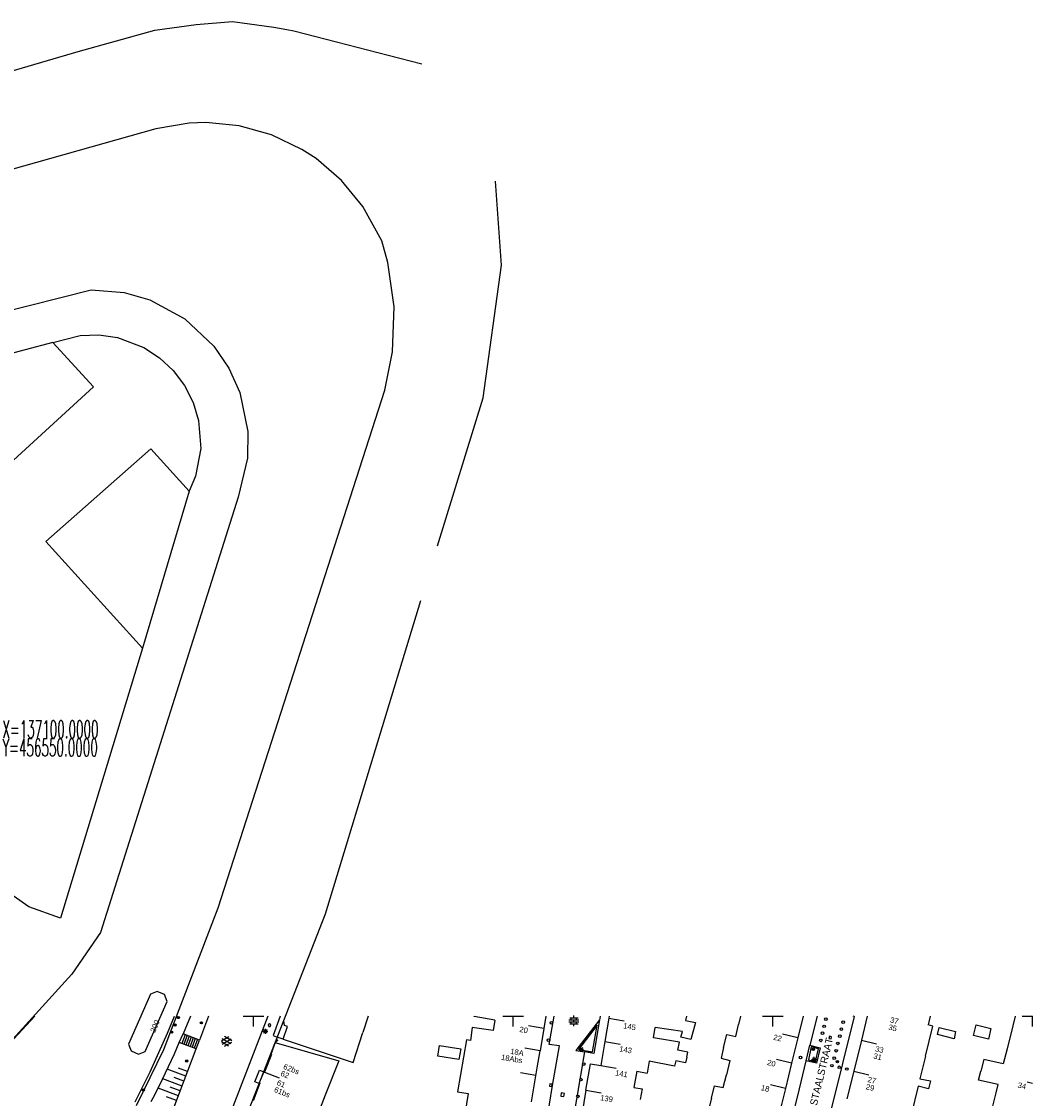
# Model space of a CAD drawing. Header units: millimetres. Extents: x 135944 to 142000, y 454200 to 456692.
# Tile 151 of 153: x 137105 to 137300, y 456484 to 456692. Entities that reach past the tile are written whole.
import ezdxf
from ezdxf.enums import TextEntityAlignment as Align

# ---------------------------------------------------------------- set-up
doc = ezdxf.new("R2010")
doc.units = ezdxf.units.MM
for name, color, linetype in [('TotaalGBKN2013_Bistad', 251, 'Continuous'), ('TotaalGBKN2013X$0$Contouren', 251, 'Continuous'), ('TotaalGBKN2013X$0$Xref', 251, 'Continuous')]:
    doc.layers.add(name, color=color, linetype=linetype)
doc.styles.add('TotaalGBKN2013X$0$GBKN binnenstad 2009$0$Standard', font='txt')
doc.styles.add('TotaalGBKN2013X$0$GBKN binnenstad 2009$0$TXT', font='txt.shx')

# ---------------------------------------------------------------- blocks, each defined once
blk = doc.blocks.new('TotaalGBKN2013X$0$GBKN binnenstad 2009')
at = {"layer": 'TotaalGBKN2013_Bistad'}
for p, q in [((137130156, 456504240), (137125957, 456494616)), ((137131473, 456504756), (137130156, 456504240)), ((137132847, 456504156), (137131473, 456504756)), ((137133364, 456502840), (137132847, 456504156)), ((137129165, 456493216), (137133364, 456502840)), ((137103014, 456494750), (137107902, 456500000)), ((137133421, 456496741), (137134810, 456500000)), ((137137896, 456500000), (137136449, 456496580)), ((137141311, 456500000), (137139580, 456495409)), ((137152773, 456500000), (137146049, 456482542)), ((137148000, 456500000), (137150000, 456500000)), ((137150000, 456500000), (137152000, 456500000)), ((137150000, 456498000), (137150000, 456500000)), ((137155126, 456500000), (137153780, 456496253)), ((137155861, 456499189), (137156154, 456500000)), ((137172080, 456500000), (137171070, 456496863)), ((137192508, 456499959), (137192515, 456500000)), ((137196467, 456499264), (137192508, 456499959)), ((137198000, 456500000), (137200000, 456500000)), ((137200000, 456500000), (137202000, 456500000)), ((137200000, 456498000), (137200000, 456500000)), ((137206314, 456500000), (137205906, 456497616)), ((137206952, 456494580), (137207894, 456500000)), ((137210894, 456499713), (137212494, 456499713)), ((137211194, 456499313), (137211194, 456499713)), ((137211694, 456499713), (137211694, 456500113)), ((137212194, 456499313), (137212194, 456499713)), ((137216788, 456500000), (137216706, 456499567)), ((137218490, 456500000), (137218420, 456499592)), ((137233391, 456500000), (137233213, 456499180)), ((137243779, 456500000), (137243404, 456498420)), ((137248000, 456500000), (137250000, 456500000)), ((137250000, 456500000), (137252000, 456500000)), ((137250000, 456498000), (137250000, 456500000)), ((137255828, 456500000), (137254801, 456495805)), ((137258538, 456500000), (137257158, 456494401)), ((137265691, 456499946), (137261202, 456481842)), ((137265691, 456499946), (137265457, 456500000)), ((137265704, 456500000), (137265691, 456499946)), ((137268148, 456500000), (137267061, 456495355)), ((137280315, 456500000), (137279905, 456498315)), ((137296658, 456500000), (137296201, 456498159)), ((137298000, 456500000), (137300000, 456500000)), ((137300000, 456498000), (137300000, 456500000)), ((137153091, 456498522), (137152841, 456498340)), ((137152841, 456498340), (137152945, 456498022)), ((137152945, 456498022), (137153238, 456498022)), ((137153341, 456498340), (137153091, 456498522)), ((137153238, 456498022), (137153341, 456498340)), ((137155723, 456495570), (137156559, 456498044)), ((137155844, 456499096), (137155861, 456499189)), ((137155997, 456498232), (137155844, 456499096)), ((137156559, 456498044), (137155997, 456498232)), ((137192140, 456497846), (137191763, 456495333)), ((137196155, 456497216), (137192140, 456497846)), ((137196467, 456499264), (137196155, 456497216)), ((137205907, 456497616), (137202951, 456498124)), ((137210714, 456499313), (137212674, 456499313)), ((137210714, 456498913), (137212674, 456498913)), ((137210894, 456498513), (137212494, 456498513)), ((137211194, 456498513), (137211194, 456498913)), ((137211694, 456498913), (137211694, 456499313)), ((137211694, 456498113), (137211694, 456498513)), ((137216624, 456499287), (137212089, 456493408)), ((137212194, 456498513), (137212194, 456498913)), ((137216174, 456498260), (137212577, 456493597)), ((137215299, 456493119), (137216174, 456498260)), ((137216624, 456499287), (137215521, 456492805)), ((137216706, 456499567), (137216624, 456499287)), ((137218420, 456499592), (137217658, 456495148)), ((137218415, 456499593), (137221373, 456499089)), ((137227006, 456495825), (137227330, 456497804)), ((137232616, 456497068), (137227330, 456497804)), ((137233213, 456499180), (137235121, 456498776)), ((137235121, 456498776), (137234217, 456495541)), ((137242852, 456496095), (137243404, 456498420)), ((137279394, 456492274), (137280807, 456498089)), ((137280807, 456498089), (137279905, 456498315)), ((137281686, 456496454), (137282026, 456497833)), ((137282026, 456497833), (137285182, 456497030)), ((137288630, 456496267), (137289191, 456498313)), ((137289191, 456498313), (137292004, 456497630)), ((137292004, 456497630), (137291538, 456495578)), ((137296201, 456498159), (137295099, 456493714)), ((137131776, 456493005), (137133421, 456496741)), ((137135720, 456494931), (137136449, 456496580)), ((137136843, 456496433), (137136212, 456494747)), ((137139580, 456495409), (137136449, 456496580)), ((137137234, 456496287), (137136603, 456494601)), ((137137625, 456496140), (137136994, 456494454)), ((137138016, 456495994), (137137385, 456494308)), ((137138407, 456495848), (137137776, 456494162)), ((137138798, 456495701), (137138167, 456494015)), ((137139189, 456495555), (137138558, 456493869)), ((137143820, 456495254), (137145222, 456496063)), ((137143957, 456494641), (137145690, 456495640)), ((137145690, 456494652), (137143958, 456495654)), ((137145820, 456495271), (137144434, 456496072)), ((137151789, 456497093), (137152789, 456497093)), ((137151935, 456496739), (137152643, 456497447)), ((137152643, 456496739), (137151935, 456497447)), ((137152289, 456496593), (137152289, 456497593)), ((137153780, 456496253), (137154774, 456495904)), ((137154432, 456495060), (137154652, 456495594)), ((137155723, 456495570), (137154774, 456495904)), ((137155723, 456495570), (137169208, 456491085)), ((137169208, 456491085), (137171070, 456496863)), ((137205906, 456497616), (137205178, 456493362)), ((137232038, 456495030), (137227006, 456495825)), ((137232309, 456495947), (137232616, 456497068)), ((137234217, 456495541), (137232309, 456495947)), ((137240523, 456493947), (137241121, 456496482)), ((137241121, 456496482), (137242852, 456496095)), ((137254812, 456495803), (137251898, 456496513)), ((137254801, 456495805), (137253612, 456490944)), ((137260897, 456496161), (137260791, 456495723)), ((137260791, 456495723), (137261229, 456495617)), ((137261335, 456496055), (137260897, 456496161)), ((137261229, 456495617), (137261335, 456496055)), ((137284893, 456495671), (137281686, 456496454)), ((137285182, 456497030), (137284893, 456495671)), ((137291538, 456495578), (137288630, 456496267)), ((137125957, 456494616), (137126474, 456493299)), ((137134768, 456492784), (137135720, 456494931)), ((137138949, 456493723), (137135720, 456494931)), ((137135760, 456485257), (137138949, 456493723)), ((137138949, 456493723), (137139580, 456495409)), ((137145221, 456494231), (137143820, 456495040)), ((137144434, 456494222), (137145820, 456495022)), ((137154148, 456494921), (137153312, 456492649)), ((137154148, 456494921), (137154353, 456494862)), ((137154732, 456495249), (137154352, 456495405)), ((137154353, 456494862), (137166423, 456491373)), ((137185495, 456492289), (137185838, 456494351)), ((137185838, 456494351), (137189916, 456493734)), ((137191050, 456495453), (137189313, 456485443)), ((137189916, 456493734), (137189548, 456491678)), ((137191763, 456495333), (137191050, 456495453)), ((137205179, 456493362), (137202223, 456493870)), ((137208918, 456494282), (137206952, 456494580)), ((137207600, 456486644), (137208918, 456494282)), ((137212562, 456493629), (137213562, 456493629)), ((137212577, 456493597), (137215299, 456493119)), ((137212708, 456493275), (137213416, 456493983)), ((137213416, 456493275), (137212708, 456493983)), ((137213062, 456493129), (137213062, 456494129)), ((137217658, 456495148), (137216865, 456490521)), ((137217657, 456495148), (137220615, 456494644)), ((137231717, 456493453), (137232038, 456495030)), ((137240523, 456493947), (137240039, 456491897)), ((137256454, 456491407), (137257158, 456494401)), ((137257400, 456494073), (137256844, 456491603)), ((137257158, 456494401), (137259134, 456493880)), ((137258789, 456493705), (137257400, 456494073)), ((137258197, 456491266), (137258789, 456493705)), ((137259134, 456493880), (137258393, 456490946)), ((137267061, 456495355), (137265597, 456489441)), ((137267049, 456495361), (137269965, 456494656)), ((137295099, 456493714), (137294379, 456490813)), ((137126474, 456493299), (137127848, 456492699)), ((137127848, 456492699), (137129165, 456493216)), ((137130081, 456489291), (137131776, 456493005)), ((137133071, 456489101), (137134768, 456492784)), ((137153472, 456492624), (137152129, 456489231)), ((137153312, 456492649), (137153472, 456492624)), ((137189548, 456491678), (137185495, 456492289)), ((137204610, 456490043), (137205178, 456493362)), ((137213763, 456493114), (137208300, 456461373)), ((137212089, 456493408), (137213763, 456493114)), ((137215521, 456492805), (137213763, 456493114)), ((137233628, 456493065), (137231717, 456493453)), ((137233434, 456492110), (137233210, 456491007)), ((137233434, 456492110), (137233628, 456493065)), ((137240039, 456491897), (137241752, 456491453)), ((137241752, 456491453), (137241061, 456488688)), ((137253628, 456490940), (137250714, 456491650)), ((137255127, 456486034), (137256454, 456491407)), ((137258393, 456490946), (137256454, 456491407)), ((137256844, 456491603), (137258197, 456491266)), ((137257477, 456491645), (137258477, 456491645)), ((137257623, 456491291), (137258331, 456491999)), ((137258331, 456491291), (137257623, 456491999)), ((137257977, 456491145), (137257977, 456492145)), ((137279394, 456492274), (137278338, 456487926)), ((137290626, 456491670), (137290071, 456489443)), ((137294379, 456490813), (137290626, 456491670)), ((137136956, 456488422), (137133382, 456489768)), ((137137309, 456489358), (137135573, 456490011)), ((137150286, 456487348), (137151173, 456489622)), ((137151173, 456489622), (137152009, 456489296)), ((137166423, 456491373), (137163817, 456484793)), ((137203506, 456483502), (137204610, 456490043)), ((137214009, 456485738), (137214874, 456490806)), ((137214874, 456490806), (137216865, 456490521)), ((137216865, 456490521), (137219823, 456490017)), ((137223787, 456489385), (137223261, 456486289)), ((137223787, 456489385), (137225812, 456489042)), ((137226208, 456491330), (137225812, 456489042)), ((137231091, 456490376), (137226208, 456491330)), ((137231299, 456491395), (137231091, 456490376)), ((137233210, 456491007), (137231299, 456491395)), ((137253612, 456490944), (137252422, 456486082)), ((137265597, 456489441), (137264264, 456484060)), ((137265597, 456489441), (137268513, 456488736)), ((137289633, 456487685), (137290071, 456489443)), ((137128906, 456486848), (137130081, 456489291)), ((137131899, 456486670), (137133071, 456489101)), ((137136251, 456486550), (137132526, 456487954)), ((137136603, 456487486), (137134731, 456488192)), ((137151207, 456486990), (137150286, 456487348)), ((137152009, 456489296), (137151121, 456487135)), ((137152129, 456489231), (137152009, 456489296)), ((137152129, 456489231), (137154914, 456488115)), ((137204387, 456488601), (137201431, 456489109)), ((137240455, 456486262), (137241061, 456488688)), ((137278338, 456487926), (137280352, 456487542)), ((137280352, 456487542), (137279984, 456486015)), ((137293391, 456486822), (137289633, 456487685)), ((137300000, 456487028), (137298964, 456487283)), ((137127670, 456484436), (137128906, 456486848)), ((137128088, 456464783), (137135760, 456485257)), ((137130672, 456484267), (137131899, 456486670)), ((137135546, 456484679), (137131639, 456486150)), ((137135898, 456485615), (137133986, 456486335)), ((137151242, 456487080), (137149912, 456483696)), ((137151121, 456487135), (137151242, 456487080)), ((137189313, 456485443), (137191345, 456485095)), ((137206400, 456479311), (137207600, 456486644)), ((137207077, 456486964), (137207001, 456486520)), ((137207001, 456486520), (137207445, 456486444)), ((137207521, 456486888), (137207077, 456486964)), ((137207445, 456486444), (137207521, 456486888)), ((137209257, 456485235), (137209152, 456484624)), ((137209868, 456485130), (137209257, 456485235)), ((137214009, 456485738), (137213201, 456481010)), ((137214002, 456485739), (137216959, 456485230)), ((137223261, 456486289), (137224833, 456486022)), ((137224833, 456486022), (137224486, 456483973)), ((137238169, 456484217), (137238755, 456486605)), ((137238755, 456486605), (137240455, 456486262)), ((137252444, 456486077), (137249530, 456486787)), ((137249974, 456464726), (137255127, 456486034)), ((137252422, 456486082), (137251233, 456481220)), ((137277990, 456486495), (137276653, 456480989)), ((137279984, 456486015), (137277990, 456486495)), ((137292308, 456482393), (137293010, 456485263)), ((137293010, 456485263), (137293391, 456486822)), ((137127188, 456483503), (137127670, 456484436)), ((137130307, 456483561), (137130672, 456484267)), ((137135193, 456483743), (137133264, 456484470)), ((137163817, 456484793), (137161569, 456479114)), ((137191345, 456485095), (137190670, 456481100)), ((137209152, 456484624), (137209763, 456484519)), ((137209763, 456484519), (137209868, 456485130)), ((137238169, 456484217), (137237685, 456482243))]:
    blk.add_line(p, q, dxfattribs=at)
for centre, radius in [((137135511, 456499742), 215), ((137135511, 456499742), 155), ((137135511, 456499742), 95), ((137135511, 456499742), 35), ((137134881, 456498312), 215), ((137134881, 456498312), 155), ((137134881, 456498312), 95), ((137134881, 456498312), 35), ((137139960, 456498728), 215), ((137139960, 456498728), 155), ((137139960, 456498728), 95), ((137139960, 456498728), 35), ((137207360, 456498709), 250), ((137259891, 456498048), 250), ((137260234, 456499431), 250), ((137263199, 456497506), 250), ((137263542, 456498846), 250), ((137134251, 456496932), 215), ((137134251, 456496932), 155), ((137134251, 456496932), 95), ((137134251, 456496932), 35), ((137206805, 456495380), 250), ((137259228, 456495342), 250), ((137259556, 456496731), 250), ((137262902, 456496147), 250), ((137257822, 456493602), 215), ((137257822, 456493602), 155), ((137257822, 456493602), 95), ((137257822, 456493602), 35), ((137262206, 456493352), 250), ((137262530, 456494765), 250), ((137137143, 456491367), 215), ((137137143, 456491367), 155), ((137137143, 456491367), 95), ((137255357, 456492061), 250), ((137261834, 456491924), 250), ((137262428, 456491257), 215), ((137262428, 456491257), 155), ((137137143, 456491367), 35), ((137213602, 456490781), 250), ((137261390, 456490472), 250), ((137262428, 456491257), 95), ((137262428, 456491257), 35), ((137262798, 456490164), 250), ((137264270, 456489827), 250), ((137213062, 456487791), 250), ((137128791, 456485792), 215), ((137128791, 456485792), 155), ((137128791, 456485792), 95), ((137128791, 456485792), 35), ((137212482, 456484551), 250)]:
    blk.add_circle(centre, radius, dxfattribs=at)
at = {"style": 'TotaalGBKN2013X$0$GBKN binnenstad 2009$0$TXT', "width": 0.5}
for s, p in [('X=137100.0000', (137101652, 456556937)), ('Y=456550.0000', (137101652, 456553461))]:
    blk.add_text(s, height=3375, dxfattribs=at).set_placement(p, align=Align.TOP_LEFT)
at = {"layer": 'TotaalGBKN2013_Bistad', "style": 'TotaalGBKN2013X$0$GBKN binnenstad 2009$0$Standard'}
for s, rotation, p in [('37', 346.7105, (137272632.1, 456499333.9)), ('145', 350.3322, (137221226.5, 456498199.5)), ('35', 346.3943, (137272297, 456497945.2)), ('143', 350.3322, (137220467.5, 456493754.5)), ('33', 346.3943, (137269750, 456493782.2)), ('31', 346.3943, (137269418, 456492392.2)), ('62', 338.1497, (137155298.1, 456489070.1)), ('62bs', 338.1497, (137155831.1, 456490396.1)), ('141', 350.2905, (137219668.9, 456489128.5)), ('61', 338.1497, (137154581.1, 456487278.1)), ('27', 346.3943, (137268299, 456487862.2)), ('61bs', 338.1497, (137154050.1, 456485952.1)), ('29', 346.3943, (137267962, 456486473.2)), ('139', 350.2905, (137216806.9, 456484346.5))]:
    blk.add_text(s, height=1054, rotation=rotation, dxfattribs=at).set_placement(p, align=Align.MIDDLE_LEFT)
for s, rotation, p in [('200', 66.9977, (137131490.3, 456499197.6)), ('20', 350.2764, (137202834.3, 456497225.7)), ('22', 346.3278, (137251706.3, 456495628.8)), ('18A', 350.2674, (137202033.3, 456492842.2)), ('18Abs', 350.2764, (137201776.6, 456491440.3)), ('20', 346.3278, (137250530.7, 456490764.6)), ('18', 346.3278, (137249326.3, 456485906.5)), ('34', 346.1896, (137298762.4, 456486401.4))]:
    blk.add_text(s, height=1054, rotation=rotation, dxfattribs=at).set_placement(p, align=Align.MIDDLE_RIGHT)
blk.add_text('STAALSTRAAT', height=1400, rotation=76.342867, dxfattribs=at).set_placement((137258480, 456482693))

msp = doc.modelspace()

# ---------------------------------------------------------------- linework, layer by layer
at = {"layer": 'TotaalGBKN2013X$0$Contouren'}
for p, q in [((137131, 456689.93), (137138.98, 456691.03)), ((137138.98, 456691.03), (137145.96, 456691.6)), ((137145.96, 456691.6), (137153.89, 456690.53)), ((137116.25, 456685.81), (137131, 456689.93)), ((137153.89, 456690.53), (137156.42, 456690.06)), ((137156.42, 456690.06), (137157.74, 456689.78)), ((137157.74, 456689.78), (137164, 456688.2)), ((137164, 456688.2), (137169.98, 456686.65)), ((137169.98, 456686.65), (137175.92, 456685.14)), ((137089.88, 456678.11), (137116.25, 456685.81)), ((137175.92, 456685.14), (137182.42, 456683.48)), ((137137.59, 456672.01), (137131.2, 456670.95)), ((137140.82, 456672.12), (137137.59, 456672.01)), ((137147.26, 456671.49), (137140.82, 456672.12)), ((137131.2, 456670.95), (137000, 456633.82)), ((137153.49, 456669.75), (137147.26, 456671.49)), ((137159.33, 456666.96), (137153.49, 456669.75)), ((137162.04, 456665.19), (137159.33, 456666.96)), ((137166.96, 456660.98), (137162.04, 456665.19)), ((137171.07, 456655.98), (137166.96, 456660.98)), ((137197.73, 456644.69), (137196.59, 456660.82)), ((137174.69, 456649.33), (137171.07, 456655.98)), ((137175.85, 456645.17), (137174.69, 456649.33)), ((137177.08, 456636.62), (137175.85, 456645.17)), ((137194.25, 456619.14), (137197.73, 456644.69)), ((137016.05, 456613.75), (137118.73, 456639.93)), ((137118.73, 456639.93), (137125.09, 456639.42)), ((137125.09, 456639.42), (137130.03, 456638.01)), ((137130.03, 456638.01), (137136.8, 456634.36)), ((137176.8, 456628), (137177.08, 456636.62)), ((137136.8, 456634.36), (137142.39, 456629.09)), ((137111.34, 456629.8), (137116.6, 456631.14)), ((137116.6, 456631.14), (137120.22, 456631.26)), ((137120.22, 456631.26), (137123.81, 456630.74)), ((137123.81, 456630.74), (137128.89, 456628.83)), ((137111.34, 456629.8), (137062.6, 456616.78)), ((137119.18, 456621.24), (137111.34, 456629.8)), ((137128.89, 456628.83), (137131.92, 456626.85)), ((137142.39, 456629.09), (137145.27, 456624.84)), ((137131.92, 456626.85), (137134.56, 456624.37)), ((137175.32, 456620.57), (137176.8, 456628)), ((137134.56, 456624.37), (137136.73, 456621.47)), ((137145.27, 456624.84), (137147.38, 456620.15)), ((137086.1, 456590.98), (137119.18, 456621.24)), ((137136.73, 456621.47), (137138.37, 456618.24)), ((137143.23, 456520.86), (137175.32, 456620.57)), ((137147.38, 456620.15), (137148.93, 456612.62)), ((137138.37, 456618.24), (137139.42, 456614.77)), ((137185.44, 456590.58), (137194.25, 456619.14)), ((137139.42, 456614.77), (137139.83, 456609.36)), ((137148.93, 456612.62), (137148.86, 456607.48)), ((137109.99, 456591.45), (137130.22, 456609.29)), ((137130.22, 456609.29), (137137.64, 456601.16)), ((137139.83, 456609.36), (137138.82, 456604.03)), ((137148.86, 456607.48), (137147.08, 456600)), ((137138.82, 456604.03), (137137.64, 456601.16)), ((137147.08, 456600), (137120.53, 456516.15)), ((137137.64, 456601.16), (137128.66, 456570.89)), ((137128.66, 456570.89), (137109.99, 456591.45)), ((137163.88, 456519.69), (137182.24, 456580.06)), ((137128.66, 456570.89), (137112.84, 456518.9)), ((137106.74, 456521.08), (137091.16, 456531.87)), ((137112.84, 456518.9), (137106.74, 456521.08)), ((137132.76, 456493.58), (137143.23, 456520.86)), ((137140.98, 456461.22), (137163.88, 456519.69)), ((137120.53, 456516.15), (137115.05, 456508.11)), ((137115.05, 456508.11), (137102.98, 456494.78)), ((137127.5, 456482.77), (137132.76, 456493.58))]:
    msp.add_line(p, q, dxfattribs=at)

# ---------------------------------------------------------------- block references
at = {"layer": 'TotaalGBKN2013X$0$Xref', "xscale": 0.0009999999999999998, "yscale": 0.0009999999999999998, "zscale": 0.0009999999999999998}
msp.add_blockref('TotaalGBKN2013X$0$GBKN binnenstad 2009', (0, 0), dxfattribs=at)

doc.saveas('drawing.dxf')
